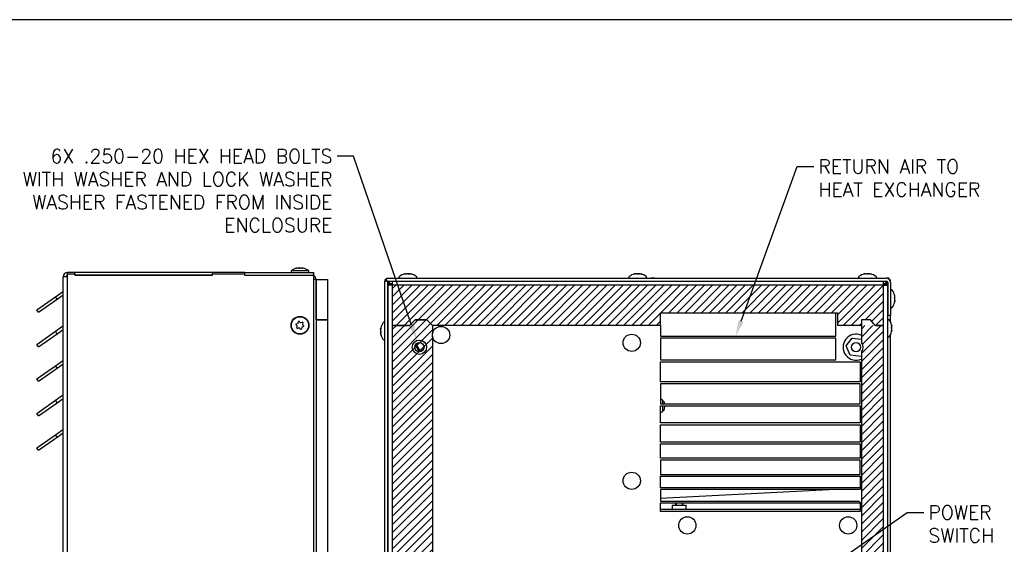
# Model space of a CAD drawing. Extents: x 895.4 to 955.1, y -8.2 to 25.8.
# Tile 4 of 5: x 910.5 to 932, y 14.4 to 25.8. Entities that reach past the tile are written whole.
import ezdxf
from ezdxf import colors
from ezdxf.entities.mleader import LeaderData, LeaderLine
from ezdxf.math import Vec2, Vec3

# ---------------------------------------------------------------- set-up
doc = ezdxf.new("R2010")
doc.units = 0
doc.header["$LTSCALE"] = 4
doc.header["$MEASUREMENT"] = 0
doc.layers.get('0').update_dxf_attribs({"linetype": 'CONTINUOUS'})
doc.layers.get('DEFPOINTS').update_dxf_attribs({"linetype": 'CONTINUOUS'})
doc.layers.add('Hatch', color=140, linetype='CONTINUOUS')
doc.layers.add('TEXT', color=140, linetype='CONTINUOUS')
doc.styles.get("Standard").update_dxf_attribs({"font": 'romans.shx'})
pattern_1 = [(45, (897.31287, -10.74133), (-0.08838817, 0.08838817), [])]

msp = doc.modelspace()

# ---------------------------------------------------------------- hatches: boundary and pattern name
at = {"layer": 'Hatch'}
h = msp.add_hatch(dxfattribs=at)
h.set_pattern_fill('LINE', color=256, scale=0.999998, angle=45, style=0, pattern_type=2)
h.set_pattern_definition(pattern_1)
h.paths.add_polyline_path([(929.334, 20.044), (918.654, 20.044), (918.654, 19.169), (919.029, 19.17), (919.154, 19.295), (919.404, 19.295), (919.529, 19.17), (924.489, 19.169), (924.489, 19.448), (928.338, 19.448), (928.338, 19.169), (928.86, 19.169), (928.86, 19.295), (929.06, 19.295), (929.16, 19.17), (929.334, 19.17)])
h = msp.add_hatch(dxfattribs=at)
h.set_pattern_fill('LINE', color=256, scale=0.999998, angle=45, style=0, pattern_type=2)
h.set_pattern_definition(pattern_1)
edge = h.paths.add_edge_path()
edge.add_line((919.534, 4.389), (919.534, 18.932))
edge.add_arc((919.72, 18.955), 0.188, 173.0813, 186.9187, ccw=False)
edge.add_line((919.534, 18.977), (919.534, 19.166))
edge.add_line((919.534, 19.166), (919.409, 19.291))
edge.add_line((919.409, 19.291), (919.159, 19.291))
edge.add_line((919.159, 19.291), (919.034, 19.166))
edge.add_line((919.034, 19.166), (918.659, 19.166))
edge.add_line((918.659, 19.166), (918.659, 3.789))
edge.add_line((918.659, 3.789), (919.534, 3.789))
edge.add_line((919.534, 3.789), (919.534, 3.889))
edge.add_line((919.534, 3.889), (919.409, 4.014))
edge.add_line((919.409, 4.014), (919.409, 4.264))
edge.add_line((919.409, 4.264), (919.534, 4.389))
h = msp.add_hatch(dxfattribs=at)
h.set_pattern_fill('ANSI31', color=256)
h.set_pattern_definition([(45, (899.28745, -8.5339), (-0.08838835, 0.08838835), [])])
edge = h.paths.add_edge_path()
edge.add_arc((929.061, 8.366), 2.65, 84.1016, 94.3646)
edge.add_line((928.86, 11.008), (928.86, 11.595))
edge.add_arc((928.744, 11.699), 0.156, 318.0338, 401.9662)
edge.add_line((928.86, 11.804), (928.86, 18.595))
edge.add_arc((928.744, 18.699), 0.156, 318.0338, 401.9662)
edge.add_line((928.86, 18.804), (928.86, 19.295))
edge.add_line((928.86, 19.295), (929.06, 19.295))
edge.add_line((929.06, 19.295), (929.16, 19.17))
edge.add_line((929.16, 19.17), (929.334, 19.17))
edge.add_line((929.334, 19.17), (929.334, 11.002))
edge = h.paths.add_edge_path()
edge.add_line((928.86, 19.295), (928.86, 19.169))
edge.add_line((929.06, 19.295), (928.86, 19.295))
edge.add_line((929.16, 19.169), (929.06, 19.295))
edge.add_line((929.334, 19.169), (929.16, 19.169))

# ---------------------------------------------------------------- linework, layer by layer
for p, q in [((916.831, 20.361), (916.458, 20.361)), ((916.561, 20.413), (916.561, 20.412)), ((916.583, 20.416), (916.583, 20.418)), ((916.587, 20.417), (916.587, 20.419)), ((916.621, 20.411), (916.621, 20.418)), ((916.635, 20.418), (916.635, 20.413)), ((916.683, 20.416), (916.683, 20.418)), ((916.693, 20.418), (916.693, 20.414)), ((916.703, 20.419), (916.703, 20.412)), ((916.703, 20.418), (916.703, 20.412)), ((916.712, 20.413), (916.712, 20.412)), ((911.495, 3.875), (911.495, 20.232)), ((911.588, 20.232), (911.495, 20.232)), ((911.75, 20.325), (911.588, 20.325)), ((911.588, 20.293), (911.588, 20.325)), ((911.588, 20.232), (911.588, 20.293)), ((911.588, 20.293), (911.745, 20.293)), ((911.588, 3.875), (911.588, 20.232)), ((911.745, 20.293), (911.745, 20.262)), ((911.75, 20.263), (911.745, 20.263)), ((911.745, 20.262), (914.745, 20.262)), ((914.74, 20.325), (911.75, 20.325)), ((911.75, 20.263), (911.75, 20.325)), ((914.74, 20.263), (911.75, 20.263)), ((912.25, 20.263), (912.25, 20.262)), ((915.445, 20.325), (914.74, 20.325)), ((914.74, 20.263), (914.74, 20.325)), ((914.745, 20.263), (914.74, 20.263)), ((914.745, 20.293), (915.44, 20.293)), ((914.745, 20.262), (914.745, 20.293)), ((915.44, 20.293), (915.44, 20.262)), ((915.445, 20.263), (915.44, 20.263)), ((915.44, 20.262), (916.945, 20.262)), ((915.445, 20.263), (915.445, 20.325)), ((915.445, 20.325), (916.945, 20.325)), ((915.445, 20.263), (916.945, 20.263)), ((916.245, 20.262), (916.245, 20.263)), ((916.902, 20.262), (916.902, 20.263)), ((916.945, 20.263), (916.945, 20.325)), ((916.945, 20.262), (916.945, 20.263)), ((916.945, 3.875), (916.945, 20.262)), ((916.995, 20.17), (916.945, 20.17)), ((916.995, 20.17), (916.995, 3.918)), ((916.995, 19.295), (916.995, 20.17)), ((916.995, 20.17), (917.245, 20.17)), ((917.245, 20.17), (917.245, 19.295)), ((918.494, 20.167), (918.494, 20.136)), ((918.526, 20.167), (918.494, 20.167)), ((918.526, 20.2), (929.401, 20.2)), ((918.526, 20.137), (918.526, 20.2)), ((918.526, 20.137), (929.401, 20.137)), ((918.556, 20.137), (918.556, 20.136)), ((918.587, 20.137), (918.587, 20.106)), ((918.596, 20.075), (918.596, 20.137)), ((918.654, 20.137), (918.654, 20.044)), ((918.936, 20.286), (918.936, 20.293)), ((919.051, 20.293), (919.051, 20.292)), ((923.936, 20.286), (923.936, 20.293)), ((924.051, 20.293), (924.051, 20.292)), ((928.936, 20.286), (928.936, 20.293)), ((929.051, 20.293), (929.051, 20.292)), ((929.334, 20.137), (929.334, 20.044)), ((929.392, 20.075), (929.392, 20.137)), ((929.462, 20.2), (929.401, 20.2)), ((929.401, 20.114), (929.401, 20.137)), ((929.462, 20.177), (929.462, 20.2)), ((929.471, 20.167), (929.494, 20.167)), ((929.494, 20.136), (929.494, 20.167)), ((918.494, 3.749), (918.494, 20.136)), ((918.556, 20.136), (918.494, 20.136)), ((918.556, 3.749), (918.556, 20.136)), ((918.556, 20.106), (918.587, 20.106)), ((918.561, 20.074), (918.561, 20.044)), ((918.623, 20.074), (918.561, 20.074)), ((918.561, 3.793), (918.561, 20.044)), ((918.654, 20.044), (918.561, 20.044)), ((918.654, 20.075), (918.596, 20.075)), ((918.623, 20.074), (918.623, 20.044)), ((918.654, 20.044), (918.654, 19.169)), ((929.334, 20.044), (918.654, 20.044)), ((929.392, 20.075), (929.334, 20.075)), ((929.365, 20.074), (929.334, 20.074)), ((929.334, 20.044), (929.427, 20.044)), ((929.334, 20.044), (929.334, 19.169)), ((929.365, 20.074), (929.365, 20.075)), ((929.365, 20.074), (929.365, 20.044)), ((929.365, 20.074), (929.427, 20.074)), ((929.392, 20.114), (929.427, 20.114)), ((929.427, 20.074), (929.427, 20.114)), ((929.427, 20.106), (929.432, 20.106)), ((929.427, 20.074), (929.427, 20.044)), ((929.427, 20.044), (929.427, 10.99)), ((929.432, 20.106), (929.432, 19.387)), ((929.489, 20.136), (929.494, 20.136)), ((929.494, 20.106), (929.494, 19.387)), ((910.921, 19.511), (911.325, 19.794)), ((910.956, 19.46), (911.361, 19.743)), ((911.325, 19.794), (911.482, 19.904)), ((911.361, 19.743), (911.325, 19.794)), ((911.361, 19.743), (911.495, 19.837)), ((929.432, 19.844), (929.427, 19.844)), ((929.432, 19.819), (929.427, 19.819)), ((929.586, 19.807), (929.587, 19.807)), ((910.956, 19.46), (910.921, 19.511)), ((929.432, 19.68), (929.427, 19.68)), ((929.427, 19.654), (929.432, 19.654)), ((929.587, 19.692), (929.581, 19.692)), ((917.245, 19.295), (916.995, 19.295)), ((916.995, 19.295), (917.245, 19.295)), ((916.995, 19.295), (916.995, 3.918)), ((917.245, 19.295), (917.245, 3.918)), ((919.154, 19.295), (919.029, 19.17)), ((919.029, 19.169), (919.154, 19.294)), ((919.404, 19.295), (919.154, 19.295)), ((919.154, 19.294), (919.404, 19.294)), ((919.529, 19.17), (919.404, 19.295)), ((919.404, 19.294), (919.529, 19.169)), ((924.489, 19.169), (924.489, 19.448)), ((924.489, 19.448), (928.338, 19.448)), ((924.489, 19.169), (924.489, 19.448)), ((924.489, 19.169), (924.489, 19.448)), ((924.489, 19.448), (928.338, 19.448)), ((928.302, 19.438), (924.489, 19.438)), ((928.302, 18.938), (928.302, 19.438)), ((928.338, 19.448), (928.338, 19.169)), ((928.338, 19.448), (928.338, 19.169)), ((928.338, 19.448), (928.338, 19.169)), ((928.86, 19.295), (928.86, 19.169)), ((928.86, 19.295), (928.86, 18.804)), ((928.86, 19.295), (928.86, 19.169)), ((928.86, 19.295), (928.86, 18.804)), ((929.06, 19.295), (928.86, 19.295)), ((928.86, 19.295), (928.86, 19.169)), ((928.86, 19.295), (928.86, 18.804)), ((929.06, 19.295), (928.86, 19.295)), ((929.16, 19.169), (929.06, 19.295)), ((929.16, 19.17), (929.06, 19.295)), ((929.432, 19.296), (929.432, 19.387)), ((929.494, 19.387), (929.432, 19.387)), ((929.494, 19.246), (929.494, 19.387)), ((911.325, 19.044), (911.482, 19.154)), ((911.361, 18.993), (911.495, 19.087)), ((916.583, 19.165), (916.56, 19.187)), ((916.565, 19.204), (916.595, 19.213)), ((916.58, 19.12), (916.587, 19.151)), ((916.623, 19.117), (916.592, 19.108)), ((916.605, 19.224), (916.613, 19.254)), ((916.63, 19.259), (916.653, 19.237)), ((916.66, 19.091), (916.637, 19.113)), ((916.667, 19.233), (916.698, 19.242)), ((916.684, 19.126), (916.677, 19.096)), ((916.725, 19.146), (916.695, 19.137)), ((916.71, 19.23), (916.702, 19.199)), ((916.707, 19.185), (916.729, 19.163)), ((918.4, 19.107), (918.407, 19.107)), ((918.561, 19.144), (918.556, 19.144)), ((918.556, 19.119), (918.561, 19.119)), ((918.654, 19.17), (919.029, 19.17)), ((918.654, 19.17), (918.654, 3.793)), ((919.029, 19.169), (918.654, 19.169)), ((919.529, 19.17), (919.529, 18.986)), ((924.489, 19.169), (919.529, 19.169)), ((924.489, 19.169), (924.489, 18.938)), ((928.86, 19.169), (928.338, 19.169)), ((928.86, 19.169), (928.338, 19.169)), ((928.86, 19.169), (928.338, 19.169)), ((929.16, 19.17), (929.334, 19.17)), ((929.334, 19.169), (929.16, 19.169)), ((929.334, 19.17), (929.334, 11.002)), ((929.519, 19.167), (929.52, 19.167)), ((910.921, 18.761), (911.325, 19.044)), ((910.956, 18.71), (911.361, 18.993)), ((911.361, 18.993), (911.325, 19.044)), ((918.402, 18.992), (918.4, 18.992)), ((918.556, 18.98), (918.561, 18.98)), ((918.556, 18.954), (918.561, 18.954)), ((919.529, 18.941), (919.529, 4.393)), ((924.489, 18.938), (928.302, 18.938)), ((924.489, 18.898), (924.489, 18.423)), ((928.302, 18.898), (924.489, 18.898)), ((928.302, 18.423), (928.302, 18.898)), ((928.53, 18.727), (928.661, 18.898)), ((928.661, 18.898), (928.86, 18.873)), ((929.432, 10.99), (929.432, 18.921)), ((929.494, 10.98), (929.494, 18.971)), ((929.52, 19.051), (929.514, 19.051)), ((910.956, 18.71), (910.921, 18.761)), ((919.153, 18.742), (919.246, 18.6)), ((919.163, 18.759), (919.265, 18.602)), ((928.613, 18.528), (928.53, 18.727)), ((928.86, 18.497), (928.613, 18.528)), ((928.86, 18.595), (928.86, 11.804)), ((910.921, 18.011), (911.325, 18.294)), ((910.956, 17.96), (911.361, 18.243)), ((911.325, 18.294), (911.482, 18.404)), ((911.361, 18.243), (911.325, 18.294)), ((911.361, 18.243), (911.495, 18.337)), ((924.489, 18.423), (928.302, 18.423)), ((924.489, 17.945), (924.489, 18.383)), ((924.489, 18.383), (928.833, 18.383)), ((928.833, 18.383), (928.833, 17.945)), ((910.956, 17.96), (910.921, 18.011)), ((928.833, 17.945), (924.489, 17.945)), ((928.833, 17.905), (924.489, 17.905)), ((924.489, 17.905), (924.489, 17.467)), ((928.833, 17.467), (928.833, 17.905)), ((911.325, 17.544), (911.482, 17.654)), ((911.361, 17.493), (911.495, 17.587)), ((910.921, 17.261), (911.325, 17.544)), ((910.956, 17.21), (911.361, 17.493)), ((911.361, 17.493), (911.325, 17.544)), ((924.51, 17.559), (924.489, 17.559)), ((924.489, 17.467), (928.833, 17.467)), ((924.489, 17.052), (924.489, 17.427)), ((924.489, 17.427), (928.833, 17.427)), ((924.54, 17.467), (924.54, 17.529)), ((924.54, 17.319), (924.54, 17.427)), ((928.833, 17.427), (928.833, 17.052)), ((910.956, 17.21), (910.921, 17.261)), ((924.489, 17.289), (924.51, 17.289)), ((928.833, 17.052), (924.489, 17.052)), ((924.489, 16.637), (924.489, 17.012)), ((924.489, 17.012), (928.833, 17.012)), ((928.833, 17.012), (928.833, 16.637)), ((910.921, 16.511), (911.325, 16.794)), ((910.956, 16.46), (911.361, 16.743)), ((911.325, 16.794), (911.482, 16.904)), ((911.361, 16.743), (911.325, 16.794)), ((911.361, 16.743), (911.495, 16.837)), ((910.956, 16.46), (910.921, 16.511)), ((928.833, 16.637), (924.489, 16.637)), ((924.489, 16.285), (924.489, 16.597)), ((924.489, 16.597), (928.833, 16.597)), ((928.833, 16.597), (928.833, 16.285)), ((928.833, 16.285), (924.489, 16.285)), ((924.489, 16.245), (924.489, 15.932)), ((928.833, 16.245), (924.489, 16.245)), ((928.833, 15.932), (928.833, 16.245)), ((924.489, 15.932), (928.833, 15.932)), ((924.489, 15.642), (924.489, 15.892)), ((924.489, 15.892), (928.833, 15.892)), ((928.833, 15.892), (928.833, 15.642)), ((928.833, 15.642), (924.489, 15.642)), ((928.824, 15.602), (924.489, 15.602)), ((924.489, 15.602), (924.489, 15.352)), ((928.292, 15.602), (924.489, 15.412)), ((924.489, 15.352), (928.811, 15.352)), ((924.489, 15.124), (924.489, 15.312)), ((924.489, 15.312), (928.833, 15.312)), ((924.741, 15.265), (925.051, 15.265)), ((924.741, 15.265), (924.741, 15.175)), ((924.814, 15.312), (924.814, 15.265)), ((924.833, 15.312), (924.833, 15.265)), ((924.958, 15.312), (924.958, 15.265)), ((924.978, 15.265), (924.978, 15.312)), ((925.051, 15.175), (925.051, 15.265)), ((928.833, 15.312), (928.833, 15.124)), ((924.489, 15.175), (928.833, 15.175)), ((928.833, 15.124), (924.489, 15.124))]:
    msp.add_line(p, q)
for centre, radius in [((916.645, 19.175), 0.194), ((916.645, 19.175), 0.187), ((919.715, 18.964), 0.188), ((919.244, 18.699), 0.156), ((923.864, 18.794), 0.188), ((919.244, 18.699), 0.1), ((928.744, 18.699), 0.1), ((923.864, 15.794), 0.188), ((925.073, 14.825), 0.188), ((928.573, 14.825), 0.188)]:
    msp.add_circle(centre, radius)
for centre, radius, start, end in [((916.471, 20.345), 0.02, 127.9936, 270), ((916.645, 20.122), 0.303, 103.2632, 127.9936), ((916.628, 20.368), 0.0511, 81.8925, 98.1075), ((916.662, 20.368), 0.0511, 81.8925, 98.1075), ((916.645, 20.122), 0.303, 52.0064, 76.7368), ((916.819, 20.345), 0.02, 270, 52.0064), ((911.588, 20.232), 0.093, 90, 180), ((911.588, 20.232), 0.031, 90, 180), ((916.902, 20.17), 0.093, 81.5905, 90), ((916.902, 20.17), 0.093, 0, 62.4572), ((918.819, 20.22), 0.02, 127.9936, 270), ((918.994, 19.996), 0.303, 103.7285, 127.9936), ((918.979, 20.241), 0.0521, 81.9745, 98.0255), ((919.009, 20.241), 0.0521, 81.9745, 98.0255), ((918.994, 19.996), 0.303, 52.0064, 76.2715), ((919.168, 20.22), 0.02, 270, 52.0064), ((923.819, 20.22), 0.02, 127.9936, 270), ((923.994, 19.996), 0.303, 103.7285, 127.9936), ((923.979, 20.241), 0.0521, 81.9745, 98.0255), ((924.009, 20.241), 0.0521, 81.9745, 98.0255), ((923.994, 19.996), 0.303, 52.0064, 76.2715), ((924.168, 20.22), 0.02, 270, 52.0064), ((924.321, 20.06), 0.144, 74.9921, 105.0079), ((928.819, 20.22), 0.02, 127.9936, 270), ((928.994, 19.996), 0.303, 103.7285, 127.9936), ((928.979, 20.241), 0.0521, 81.9745, 98.0255), ((929.009, 20.241), 0.0521, 81.9745, 98.0255), ((928.994, 19.996), 0.303, 52.0064, 76.2715), ((929.168, 20.22), 0.02, 270, 52.0064), ((929.401, 20.106), 0.093, 0, 90), ((929.401, 20.106), 0.031, 0, 90), ((911.464, 19.929), 0.031, 305, 0), ((918.691, 20.007), 0.0685, 123.2008, 146.7992), ((929.514, 19.924), 0.02, 37.9936, 180), ((929.291, 19.749), 0.303, 13.2632, 37.9936), ((929.537, 19.767), 0.0511, 351.8925, 8.1075), ((929.537, 19.732), 0.0511, 351.8925, 8.1075), ((929.514, 19.575), 0.02, 180, 322.0064), ((929.291, 19.749), 0.303, 322.0064, 346.7368), ((929.447, 19.283), 0.02, 37.9936, 180), ((929.224, 19.109), 0.303, 13.2632, 37.9936), ((911.464, 19.179), 0.031, 305, 0), ((916.567, 19.194), 0.01, 105.9693, 225.9693), ((916.589, 19.117), 0.01, 165.9693, 285.9693), ((916.573, 19.154), 0.015, 345.9693, 45.9693), ((916.591, 19.227), 0.015, 285.9693, 345.9693), ((916.623, 19.252), 0.01, 45.9693, 165.9693), ((916.627, 19.102), 0.015, 45.9693, 105.9693), ((916.663, 19.248), 0.015, 225.9693, 285.9693), ((916.667, 19.098), 0.01, 225.9693, 345.9693), ((916.699, 19.123), 0.015, 105.9693, 165.9693), ((916.7, 19.233), 0.01, 345.9693, 105.9693), ((916.717, 19.196), 0.015, 165.9693, 225.9693), ((916.723, 19.156), 0.01, 285.9693, 45.9693), ((918.451, 19.067), 0.0511, 171.8925, 188.1075), ((918.697, 19.049), 0.303, 142.0064, 166.7368), ((918.474, 19.224), 0.02, 0, 142.0064), ((929.47, 19.126), 0.0511, 351.8925, 8.1075), ((929.47, 19.092), 0.0511, 351.8925, 8.1075), ((918.451, 19.032), 0.0511, 171.8925, 188.1075), ((918.697, 19.049), 0.303, 193.2632, 217.9936), ((918.474, 18.875), 0.02, 217.9936, 0), ((928.744, 18.699), 0.282, 65.7122, 294.2878), ((929.447, 18.935), 0.02, 180, 322.0064), ((929.224, 19.109), 0.303, 322.0064, 346.7368), ((928.744, 18.699), 0.156, 318.0338, 41.9662), ((928.744, 18.699), 0.156, 318.0338, 41.9662), ((928.744, 18.699), 0.156, 318.0338, 41.9662), ((911.464, 18.429), 0.031, 305, 0), ((911.464, 17.679), 0.031, 305, 0), ((924.51, 17.529), 0.03, 0, 90), ((924.555, 17.509), 0.015, 18.1373, 180), ((924.284, 17.42), 0.3, 8.9429, 18.1373), ((924.284, 17.428), 0.3, 341.8627, 359.2897), ((924.51, 17.319), 0.03, 270, 0), ((924.555, 17.339), 0.015, 180, 341.8627), ((911.464, 16.929), 0.031, 305, 0), ((928.989, 15.469), 0.213, 127.5181, 141.1341), ((928.989, 15.469), 0.213, 213.1044, 232.4819)]:
    msp.add_arc(centre, radius, start, end)
for centre, major_axis, ratio, start_param, end_param in [((916.609, 20.122), (0, 0.299), 0.695043, 0.125854, 0.233859), ((916.633, 20.122), (0, 0.299), 0.970166, 0.125854, 0.233859), ((916.597, 20.122), (0, 0.299), 0.275123, -0.233859, -0.125854), ((916.657, 20.122), (0, 0.299), 0.970166, 0.125854, 0.162387), ((916.681, 20.122), (0, 0.299), 0.695043, 0.125854, 0.233859), ((916.609, 20.122), (0, 0.299), 0.695043, -0.173871, -0.125854), ((916.633, 20.122), (0, 0.299), 0.970166, 6.049326, 6.157331), ((916.693, 20.122), (0, 0.299), 0.275123, 0.125854, 0.162387), ((916.657, 20.122), (0, 0.299), 0.970166, 6.124989, 6.157331), ((916.693, 20.122), (0, 0.299), 0.275123, -0.233859, -0.125854), ((916.681, 20.122), (0, 0.299), 0.695043, -0.162387, -0.125854), ((918.959, 19.996), (0, 0.299), 0.718968, 0.125854, 0.173871), ((918.945, 19.996), (0, 0.299), 0.242441, 0.125854, 0.233859), ((918.98, 19.996), (0, 0.299), 0.961409, 0.125854, 0.151581), ((919.007, 19.996), (0, 0.299), 0.961409, 0.125854, 0.233859), ((918.945, 19.996), (0, 0.299), 0.242441, -0.173871, -0.125854), ((918.959, 19.996), (0, 0.299), 0.718968, 6.049326, 6.157331), ((919.028, 19.996), (0, 0.299), 0.718968, 0.125854, 0.162387), ((918.98, 19.996), (0, 0.299), 0.961409, 6.109315, 6.157331), ((919.042, 19.996), (0, 0.299), 0.242441, 0.125854, 0.233859), ((919.007, 19.996), (0, 0.299), 0.961409, 6.049326, 6.157331), ((919.028, 19.996), (0, 0.299), 0.718968, 6.049326, 6.157331), ((923.959, 19.996), (0, 0.299), 0.718968, 0.125854, 0.173871), ((923.945, 19.996), (0, 0.299), 0.242441, 0.125854, 0.233859), ((923.98, 19.996), (0, 0.299), 0.961409, 0.125854, 0.151581), ((924.007, 19.996), (0, 0.299), 0.961409, 0.125854, 0.233859), ((923.945, 19.996), (0, 0.299), 0.242441, -0.173871, -0.125854), ((923.959, 19.996), (0, 0.299), 0.718968, 6.049326, 6.157331), ((924.028, 19.996), (0, 0.299), 0.718968, 0.125854, 0.162387), ((923.98, 19.996), (0, 0.299), 0.961409, 6.120685, 6.157331), ((924.042, 19.996), (0, 0.299), 0.242441, 0.125854, 0.233859), ((924.007, 19.996), (0, 0.299), 0.961409, 6.049326, 6.157331), ((924.028, 19.996), (0, 0.299), 0.718968, 6.049326, 6.157331), ((928.959, 19.996), (0, 0.299), 0.718968, 0.125854, 0.173871), ((928.945, 19.996), (0, 0.299), 0.242441, 0.125854, 0.233859), ((928.98, 19.996), (0, 0.299), 0.961409, 0.125854, 0.148925), ((929.007, 19.996), (0, 0.299), 0.961409, 0.125854, 0.233859), ((928.945, 19.996), (0, 0.299), 0.242441, -0.173871, -0.125854), ((928.959, 19.996), (0, 0.299), 0.718968, 6.049326, 6.157331), ((929.028, 19.996), (0, 0.299), 0.718968, 0.125854, 0.162387), ((928.98, 19.996), (0, 0.299), 0.961409, 6.109315, 6.157331), ((929.042, 19.996), (0, 0.299), 0.242441, 0.125854, 0.233859), ((929.007, 19.996), (0, 0.299), 0.961409, 6.049326, 6.157331), ((929.028, 19.996), (0, 0.299), 0.718968, 6.049326, 6.157331), ((929.291, 19.785), (0.299, 0), 0.695043, 0.125854, 0.233859), ((929.291, 19.762), (0.299, 0), 0.970166, 0.125854, 0.233859), ((929.291, 19.798), (0.299, 0), 0.275123, -0.233859, -0.125854), ((929.291, 19.714), (0.299, 0), 0.695043, 0.125854, 0.233859), ((929.291, 19.762), (0.299, 0), 0.970166, 6.049326, 6.157331), ((929.291, 19.785), (0.299, 0), 0.695043, -0.173871, -0.125854), ((929.291, 19.737), (0.299, 0), 0.970166, 0.125854, 0.162387), ((929.291, 19.701), (0.299, 0), 0.275123, 0.125854, 0.162387), ((929.291, 19.701), (0.299, 0), 0.275123, -0.233859, -0.125854), ((929.291, 19.737), (0.299, 0), 0.970166, 6.124989, 6.157331), ((929.291, 19.714), (0.299, 0), 0.695043, -0.162387, -0.125854), ((918.697, 19.085), (-0.299, 0), 0.695043, -0.162387, -0.125854), ((918.697, 19.098), (-0.299, 0), 0.275123, -0.233859, -0.125854), ((918.697, 19.062), (-0.299, 0), 0.970166, 6.124989, 6.157331), ((918.697, 19.037), (-0.299, 0), 0.970166, 6.049326, 6.157331), ((918.697, 19.098), (-0.299, 0), 0.275123, 0.125854, 0.162387), ((929.224, 19.145), (0.299, 0), 0.695043, 0.125854, 0.233859), ((929.224, 19.121), (0.299, 0), 0.970166, 0.125854, 0.233859), ((929.224, 19.157), (0.299, 0), 0.275123, -0.233859, -0.125854), ((929.224, 19.073), (0.299, 0), 0.695043, 0.125854, 0.233859), ((929.224, 19.121), (0.299, 0), 0.970166, 6.049326, 6.157331), ((929.224, 19.145), (0.299, 0), 0.695043, -0.173871, -0.125854), ((929.224, 19.097), (0.299, 0), 0.970166, 0.125854, 0.162387), ((929.224, 19.061), (0.299, 0), 0.275123, 0.125854, 0.162387), ((918.697, 19.085), (-0.299, 0), 0.695043, 0.125854, 0.233859), ((918.697, 19.014), (-0.299, 0), 0.695043, -0.173871, -0.125854), ((918.697, 19.062), (-0.299, 0), 0.970166, 0.125854, 0.162387), ((918.697, 19.001), (-0.299, 0), 0.275123, -0.233859, -0.125854), ((918.697, 19.037), (-0.299, 0), 0.970166, 0.125854, 0.233859), ((918.697, 19.014), (-0.299, 0), 0.695043, 0.125854, 0.233859), ((929.224, 19.061), (0.299, 0), 0.275123, -0.233859, -0.125854), ((929.224, 19.097), (0.299, 0), 0.970166, 6.124989, 6.157331), ((929.224, 19.073), (0.299, 0), 0.695043, -0.162387, -0.125854)]:
    msp.add_ellipse(centre, major_axis=major_axis, ratio=ratio, start_param=start_param, end_param=end_param)
for points, knots in [([(916.566, 20.413), (916.562, 20.412), (916.559, 20.411), (916.557, 20.411), (916.558, 20.412), (916.561, 20.413)], [0, 0, 0, 0, 0.5, 0.5, 1, 1, 1, 1]), ([(916.583, 20.418), (916.585, 20.419), (916.586, 20.419), (916.587, 20.419), (916.587, 20.419), (916.587, 20.419)], [0, 0, 0, 0, 0.5, 0.5, 0.7339959, 0.7339959, 0.7339959, 0.7339959]), ([(916.607, 20.418), (916.606, 20.419), (916.605, 20.419), (916.601, 20.419), (916.599, 20.419), (916.596, 20.418)], [0, 0, 0, 0, 0.5, 0.5, 1, 1, 1, 1]), ([(916.633, 20.413), (916.63, 20.412), (916.627, 20.411), (916.62, 20.411), (916.617, 20.412), (916.616, 20.413)], [0, 0, 0, 0, 0.5, 0.5, 1, 1, 1, 1]), ([(916.683, 20.418), (916.683, 20.419), (916.685, 20.419), (916.689, 20.419), (916.691, 20.419), (916.693, 20.418)], [0, 0, 0, 0, 0.5, 0.5, 1, 1, 1, 1]), ([(916.712, 20.413), (916.713, 20.412), (916.712, 20.411), (916.707, 20.411), (916.703, 20.412), (916.7, 20.413)], [0, 0, 0, 0, 0.5, 0.5, 1, 1, 1, 1]), ([(916.707, 20.418), (916.705, 20.419), (916.704, 20.419), (916.703, 20.419), (916.703, 20.419), (916.703, 20.418)], [0, 0, 0, 0, 0.5, 0.5, 1, 1, 1, 1]), ([(918.941, 20.287), (918.937, 20.286), (918.934, 20.286), (918.929, 20.286), (918.928, 20.286), (918.928, 20.287)], [0, 0, 0, 0, 0.5, 0.5, 1, 1, 1, 1]), ([(918.936, 20.293), (918.937, 20.293), (918.937, 20.293), (918.935, 20.293), (918.934, 20.293), (918.932, 20.293)], [0, 0, 0, 0, 0.5, 0.5, 1, 1, 1, 1]), ([(918.944, 20.293), (918.946, 20.293), (918.949, 20.293), (918.952, 20.293), (918.954, 20.293), (918.954, 20.293)], [0, 0, 0, 0, 0.5, 0.5, 1, 1, 1, 1]), ([(919.025, 20.287), (919.025, 20.286), (919.022, 20.286), (919.015, 20.286), (919.011, 20.286), (919.009, 20.287)], [0, 0, 0, 0, 0.5, 0.5, 1, 1, 1, 1]), ([(919.043, 20.293), (919.041, 20.293), (919.039, 20.293), (919.035, 20.293), (919.034, 20.293), (919.033, 20.293)], [0, 0, 0, 0, 0.5, 0.5, 1, 1, 1, 1]), ([(919.051, 20.293), (919.051, 20.293), (919.051, 20.293), (919.052, 20.293), (919.054, 20.293), (919.055, 20.293)], [0.2343101, 0.2343101, 0.2343101, 0.2343101, 0.5, 0.5, 1, 1, 1, 1]), ([(919.078, 20.287), (919.081, 20.286), (919.082, 20.286), (919.08, 20.286), (919.077, 20.286), (919.074, 20.287)], [0, 0, 0, 0, 0.5, 0.5, 1, 1, 1, 1]), ([(923.941, 20.287), (923.937, 20.286), (923.934, 20.286), (923.929, 20.286), (923.928, 20.286), (923.928, 20.287)], [0, 0, 0, 0, 0.5, 0.5, 1, 1, 1, 1]), ([(923.936, 20.293), (923.937, 20.293), (923.937, 20.293), (923.935, 20.293), (923.934, 20.293), (923.932, 20.293)], [0, 0, 0, 0, 0.5, 0.5, 1, 1, 1, 1]), ([(923.944, 20.293), (923.946, 20.293), (923.949, 20.293), (923.952, 20.293), (923.954, 20.293), (923.954, 20.293)], [0, 0, 0, 0, 0.5, 0.5, 1, 1, 1, 1]), ([(924.025, 20.287), (924.025, 20.286), (924.022, 20.286), (924.015, 20.286), (924.011, 20.286), (924.009, 20.287)], [0, 0, 0, 0, 0.5, 0.5, 1, 1, 1, 1]), ([(924.043, 20.293), (924.041, 20.293), (924.039, 20.293), (924.035, 20.293), (924.034, 20.293), (924.033, 20.293)], [0, 0, 0, 0, 0.5, 0.5, 1, 1, 1, 1]), ([(924.051, 20.293), (924.051, 20.293), (924.051, 20.293), (924.052, 20.293), (924.054, 20.293), (924.055, 20.293)], [0.2343101, 0.2343101, 0.2343101, 0.2343101, 0.5, 0.5, 1, 1, 1, 1]), ([(924.078, 20.287), (924.081, 20.286), (924.082, 20.286), (924.08, 20.286), (924.077, 20.286), (924.074, 20.287)], [0, 0, 0, 0, 0.5, 0.5, 1, 1, 1, 1]), ([(928.941, 20.287), (928.937, 20.286), (928.934, 20.286), (928.929, 20.286), (928.928, 20.286), (928.928, 20.287)], [0, 0, 0, 0, 0.5, 0.5, 1, 1, 1, 1]), ([(928.936, 20.293), (928.937, 20.293), (928.937, 20.293), (928.935, 20.293), (928.934, 20.293), (928.932, 20.293)], [0, 0, 0, 0, 0.5, 0.5, 1, 1, 1, 1]), ([(928.944, 20.293), (928.946, 20.293), (928.949, 20.293), (928.952, 20.293), (928.954, 20.293), (928.954, 20.293)], [0, 0, 0, 0, 0.5, 0.5, 1, 1, 1, 1]), ([(929.025, 20.287), (929.025, 20.286), (929.022, 20.286), (929.015, 20.286), (929.011, 20.286), (929.009, 20.287)], [0, 0, 0, 0, 0.5, 0.5, 1, 1, 1, 1]), ([(929.043, 20.293), (929.041, 20.293), (929.039, 20.293), (929.035, 20.293), (929.034, 20.293), (929.033, 20.293)], [0, 0, 0, 0, 0.5, 0.5, 1, 1, 1, 1]), ([(929.051, 20.293), (929.051, 20.293), (929.051, 20.293), (929.052, 20.293), (929.054, 20.293), (929.055, 20.293)], [0.2343101, 0.2343101, 0.2343101, 0.2343101, 0.5, 0.5, 1, 1, 1, 1]), ([(929.078, 20.287), (929.081, 20.286), (929.082, 20.286), (929.08, 20.286), (929.077, 20.286), (929.074, 20.287)], [0, 0, 0, 0, 0.5, 0.5, 1, 1, 1, 1]), ([(929.581, 19.829), (929.581, 19.832), (929.58, 19.835), (929.58, 19.837), (929.581, 19.836), (929.581, 19.834)], [0, 0, 0, 0, 0.5, 0.5, 1, 1, 1, 1]), ([(929.581, 19.762), (929.581, 19.764), (929.58, 19.768), (929.58, 19.775), (929.581, 19.778), (929.581, 19.779)], [0, 0, 0, 0, 0.5, 0.5, 1, 1, 1, 1]), ([(929.587, 19.812), (929.587, 19.81), (929.588, 19.808), (929.588, 19.807), (929.588, 19.807), (929.588, 19.807)], [0, 0, 0, 0, 0.5, 0.5, 0.7339959, 0.7339959, 0.7339959, 0.7339959]), ([(929.587, 19.787), (929.587, 19.788), (929.588, 19.789), (929.588, 19.793), (929.587, 19.795), (929.587, 19.798)], [0, 0, 0, 0, 0.5, 0.5, 1, 1, 1, 1]), ([(929.587, 19.712), (929.587, 19.711), (929.588, 19.71), (929.588, 19.706), (929.587, 19.704), (929.587, 19.701)], [0, 0, 0, 0, 0.5, 0.5, 1, 1, 1, 1]), ([(929.581, 19.682), (929.581, 19.681), (929.58, 19.682), (929.58, 19.687), (929.581, 19.691), (929.581, 19.694)], [0, 0, 0, 0, 0.5, 0.5, 1, 1, 1, 1]), ([(929.587, 19.687), (929.587, 19.689), (929.588, 19.691), (929.588, 19.692), (929.587, 19.692), (929.587, 19.691)], [0, 0, 0, 0, 0.5, 0.5, 1, 1, 1, 1]), ([(918.4, 19.112), (918.4, 19.11), (918.4, 19.108), (918.4, 19.107), (918.4, 19.107), (918.4, 19.108)], [0, 0, 0, 0, 0.5, 0.5, 1, 1, 1, 1]), ([(918.4, 19.087), (918.4, 19.088), (918.4, 19.089), (918.4, 19.093), (918.4, 19.095), (918.4, 19.098)], [0, 0, 0, 0, 0.5, 0.5, 1, 1, 1, 1]), ([(918.406, 19.117), (918.407, 19.118), (918.407, 19.117), (918.407, 19.112), (918.407, 19.108), (918.406, 19.105)], [0, 0, 0, 0, 0.5, 0.5, 1, 1, 1, 1]), ([(929.514, 19.188), (929.514, 19.192), (929.513, 19.194), (929.513, 19.196), (929.514, 19.195), (929.514, 19.193)], [0, 0, 0, 0, 0.5, 0.5, 1, 1, 1, 1]), ([(929.514, 19.121), (929.514, 19.123), (929.513, 19.127), (929.513, 19.134), (929.514, 19.137), (929.514, 19.138)], [0, 0, 0, 0, 0.5, 0.5, 1, 1, 1, 1]), ([(929.52, 19.171), (929.52, 19.169), (929.521, 19.168), (929.521, 19.167), (929.521, 19.167), (929.521, 19.167)], [0, 0, 0, 0, 0.5, 0.5, 0.7339959, 0.7339959, 0.7339959, 0.7339959]), ([(929.52, 19.147), (929.52, 19.147), (929.521, 19.149), (929.521, 19.152), (929.52, 19.155), (929.52, 19.157)], [0, 0, 0, 0, 0.5, 0.5, 1, 1, 1, 1]), ([(929.52, 19.071), (929.52, 19.07), (929.521, 19.069), (929.521, 19.065), (929.52, 19.063), (929.52, 19.06)], [0, 0, 0, 0, 0.5, 0.5, 1, 1, 1, 1]), ([(918.4, 19.012), (918.4, 19.011), (918.4, 19.01), (918.4, 19.006), (918.4, 19.004), (918.4, 19.001)], [0, 0, 0, 0, 0.5, 0.5, 1, 1, 1, 1]), ([(918.4, 18.987), (918.4, 18.989), (918.4, 18.991), (918.4, 18.992), (918.4, 18.992), (918.4, 18.992)], [0, 0, 0, 0, 0.5, 0.5, 0.7339959, 0.7339959, 0.7339959, 0.7339959]), ([(918.406, 19.037), (918.407, 19.035), (918.407, 19.031), (918.407, 19.024), (918.407, 19.021), (918.406, 19.02)], [0, 0, 0, 0, 0.5, 0.5, 1, 1, 1, 1]), ([(918.406, 18.97), (918.407, 18.967), (918.407, 18.964), (918.407, 18.962), (918.407, 18.963), (918.406, 18.965)], [0, 0, 0, 0, 0.5, 0.5, 1, 1, 1, 1]), ([(929.514, 19.042), (929.514, 19.041), (929.513, 19.042), (929.513, 19.047), (929.514, 19.05), (929.514, 19.054)], [0, 0, 0, 0, 0.5, 0.5, 1, 1, 1, 1]), ([(929.52, 19.047), (929.52, 19.049), (929.521, 19.05), (929.521, 19.051), (929.52, 19.051), (929.52, 19.05)], [0, 0, 0, 0, 0.5, 0.5, 1, 1, 1, 1])]:
    msp.add_open_spline(points, degree=3, knots=knots)
at = {"layer": 'DEFPOINTS'}
msp.add_lwpolyline([(895.392, -8.181), (955.109, -8.181), (955.109, 25.819), (895.392, 25.819)], close=True, dxfattribs=at)

# ---------------------------------------------------------------- leaders
at = {"layer": 'TEXT'}
ml = msp.add_multileader_mtext('Standard', dxfattribs=at)
ml.set_content('6X .250-20 HEX HEAD BOLTS\\PWITH WASHER AND LOCK WASHER\\PWASHER FASTENED FROM INSIDE\\PENCLOSURE', color=256)
ml.set_leader_properties()
ml.build(insert=Vec2(0, 0))
ml.multileader.update_dxf_attribs({"dogleg_length": 0.36, "arrow_head_size": 0.35})
ctx = ml.context
ctx.base_point, ctx.char_height, ctx.arrow_head_size, ctx.landing_gap_size, ctx.plane_origin = Vec3(909.551, 22.852), 0.3, 0.35, 0.1, Vec3(919.131, 18.807)
ctx.text_align_type = 2
notes = []
notes.append((ctx, [(0, (1, 1, 0), (917.811, 22.852), (-1, 0), 0.36, [(0, [(919.188, 18.847)], 0, [])])]))
ctx.mtext.insert, ctx.mtext.alignment, ctx.mtext.flow_direction = Vec3(917.351, 23.002), 3, 5
ml = msp.add_multileader_mtext('Standard', dxfattribs=at)
ml.set_content('RETURN AIR TO\\PHEAT EXCHANGER', color=256)
ml.set_leader_properties()
ml.build(insert=Vec2(0, 0))
ml.multileader.update_dxf_attribs({"dogleg_length": 0.36, "arrow_head_size": 0.35})
ctx = ml.context
ctx.base_point, ctx.char_height, ctx.arrow_head_size, ctx.landing_gap_size, ctx.plane_origin = Vec3(927.826, 22.626), 0.3, 0.35, 0.1, Vec3(924.49, 18.56)
notes.append((ctx, [(1, (1, 1, 0), (927.466, 22.626), (1, 0), 0.36, [(0, [(926.121, 18.938)], 0, [])])]))
ctx.mtext.insert, ctx.mtext.flow_direction = Vec3(927.926, 22.776), 5
ml = msp.add_multileader_mtext('Standard', dxfattribs=at)
ml.set_content('POWER\\PSWITCH', color=256)
ml.set_leader_properties()
ml.build(insert=Vec2(0, 0))
ml.multileader.update_dxf_attribs({"dogleg_length": 0.36, "arrow_head_size": 0.35})
ctx = ml.context
ctx.base_point, ctx.char_height, ctx.arrow_head_size, ctx.landing_gap_size, ctx.plane_origin = Vec3(930.219, 15.105), 0.3, 0.35, 0.1, Vec3(926.242, 12.575)
notes.append((ctx, [(0, (1, 1, 0), (929.859, 15.105), (1, 0), 0.36, [(0, [(926.242, 12.575)], 0, [])])]))
ctx.mtext.insert, ctx.mtext.flow_direction = Vec3(930.319, 15.255), 5
for ctx, leaders in notes:
    for number, flags, end, landing, length, lines in leaders:
        leader = LeaderData()
        leader.index, (leader.has_last_leader_line, leader.has_dogleg_vector, leader.attachment_direction) = number, flags
        leader.last_leader_point, leader.dogleg_vector, leader.dogleg_length = Vec3(end), Vec3(landing), length
        for number, points, colour, breaks in lines:
            line = LeaderLine()
            line.index, line.vertices, line.color, line.breaks = number, Vec3.list(points), colors.encode_raw_color(colour), breaks
            leader.lines.append(line)
        ctx.leaders.append(leader)

doc.saveas('drawing.dxf')
